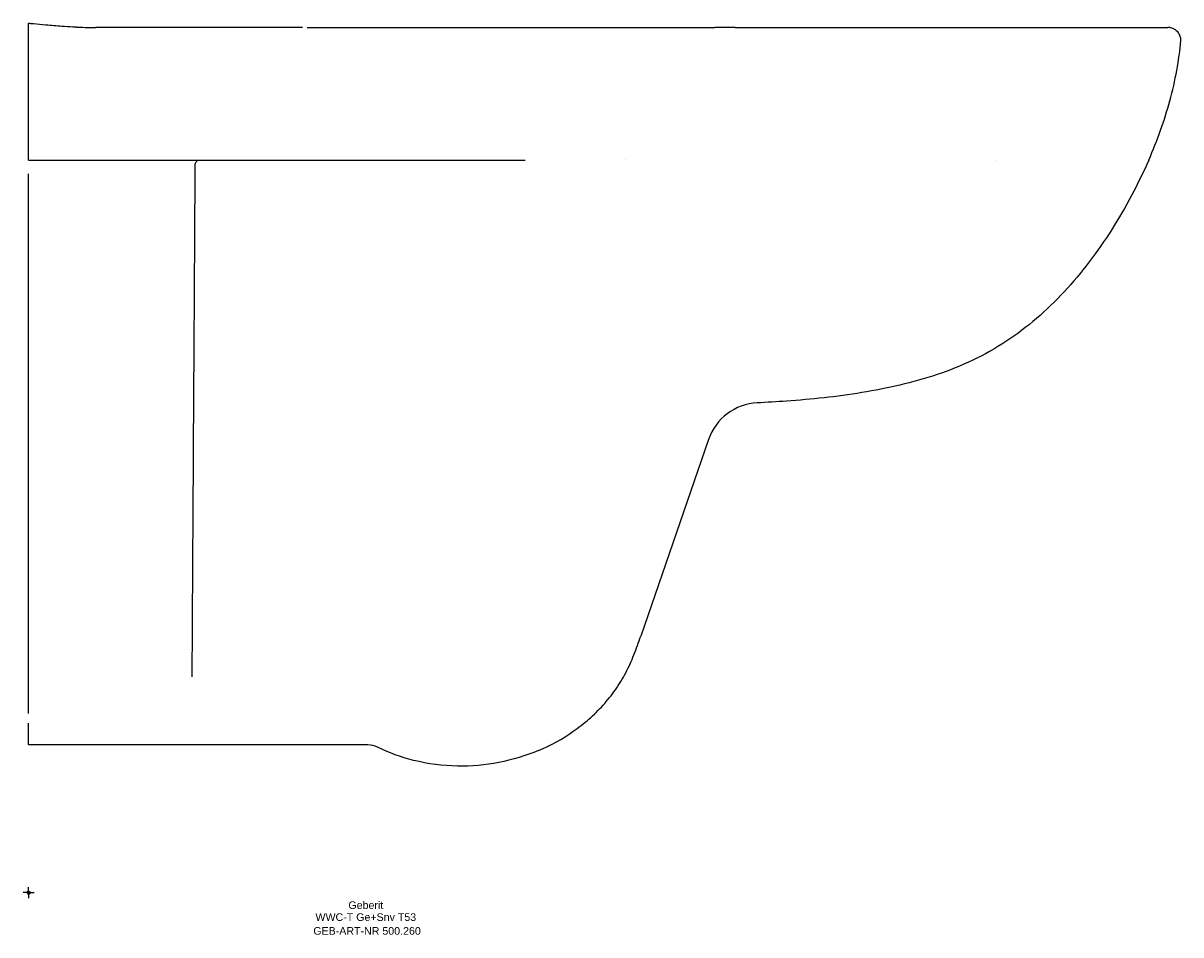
# Model space of a CAD drawing. Header units: millimetres. Extents: x -2 to 530, y -19 to 400.
import ezdxf
from ezdxf.enums import TextEntityAlignment as Align

# ---------------------------------------------------------------- set-up
doc = ezdxf.new("R2010")
doc.units = ezdxf.units.MM
doc.layers.get('0').update_dxf_attribs({"linetype": 'CONTINUOUS'})
for name, color, linetype, lineweight in [('Arbeitspunkt(DIN)', 7, 'CONTINUOUS', 25), ('GEB-ART-NR', 1, 'CONTINUOUS', 18), ('GEB-BEZUG', 2, 'CONTINUOUS', 25), ('GEB-TEXT', 5, 'CONTINUOUS', 18)]:
    doc.layers.add(name, color=color, linetype=linetype, lineweight=lineweight)
doc.layers.add('GEB-KONTUR-A', color=5, linetype='CONTINUOUS')
doc.styles.get("Standard").update_dxf_attribs({"font": 'arial.ttf'})

# ---------------------------------------------------------------- blocks, each defined once
blk = doc.blocks.new('Einfügepunkt')
at = {"layer": 'GEB-BEZUG'}
for p, q in [((-0.71, -0.71), (0.71, 0.71)), ((-0.71, 0.71), (0.71, -0.71))]:
    blk.add_line(p, q, dxfattribs=at)

msp = doc.modelspace()

# ---------------------------------------------------------------- linework, layer by layer
at = {"layer": 'Arbeitspunkt(DIN)', "ltscale": 25}
for q in [(-2.5, 0), (0, 2.5), (0, -2.5), (2.5, 0)]:
    msp.add_line((0, 0), q, dxfattribs=at)
at = {"layer": 'GEB-KONTUR-A', "ltscale": 25}
for p, q in [((181.25, 398.02), (181.25, 398.02)), ((274.5, 337.35), (274.5, 337.35)), ((0, 82.38), (0, 330.75)), ((312.77, 208.49), (281.57, 118)), ((69.09, 67.98), (0, 68)), ((75.12, 67.97), (69.1, 67.98)), ((156.09, 67.95), (75.12, 67.97))]:
    msp.add_line(p, q, dxfattribs=at)
for centre, radius, start, end in [((336.4, 200.34), 25, 92.7326, 160.98), ((156.09, 57.95), 10, 63.7472, 89.9798)]:
    msp.add_arc(centre, radius, start, end, dxfattribs=at)
for centre, major_axis, ratio, start_param, end_param in [((524.61, 393.19), (4.87, -2.29), 0.868376, 1.71676, 2.067938), ((524.67, 393.51), (4.79, -1.99), 0.840593, 1.298269, 1.66595), ((525.55, 392.63), (1.99, -4.79), 0.840593, 1.475643, 1.843323), ((167.24, 298.03), (354.33, 151.13), 0.531522, 5.884626, 6.006659), ((525.23, 392.57), (2.29, -4.87), 0.868376, 1.073655, 1.424832), ((279.55, 318.59), (237.1, 138.74), 0.593535, 5.598217, 5.737943), ((228.58, 331.07), (-0.14, 5.93), 0.297564, 6.276398, 6.276472)]:
    msp.add_ellipse(centre, major_axis=major_axis, ratio=ratio, start_param=start_param, end_param=end_param, dxfattribs=at)
for points, knots in [([(0, 400), (0, 400), (0, 400), (0.01, 400), (0.01, 400), (0.01, 400), (0.02, 400), (0.03, 400), (0.03, 400), (0.06, 399.99), (0.09, 399.99), (0.17, 399.98), (0.22, 399.98), (0.38, 399.96), (0.48, 399.95), (0.79, 399.92), (1, 399.9), (1.55, 399.85), (1.9, 399.82), (4.12, 399.61), (5.99, 399.43), (10.35, 399.04), (12.84, 398.83), (16.99, 398.52), (18.66, 398.41), (20.74, 398.3), (21.17, 398.27), (21.68, 398.25), (21.78, 398.24), (21.92, 398.23), (21.96, 398.23), (22.07, 398.23), (22.12, 398.22), (22.2, 398.22), (22.22, 398.22), (22.29, 398.21), (22.31, 398.21), (22.37, 398.21), (22.39, 398.21), (22.53, 398.2), (22.59, 398.2), (23.05, 398.18), (23.41, 398.16), (25.21, 398.08), (26.8, 398.03), (28.76, 398.01)], [0, 0, 0, 0, 0.000293, 0.000293, 0.000781, 0.000781, 0.001758, 0.001758, 0.003711, 0.003711, 0.011523, 0.011523, 0.027148, 0.027148, 0.058398, 0.058398, 0.120898, 0.120898, 0.226367, 0.226367, 0.788871, 0.788871, 1.538915, 1.538915, 2.038946, 2.038946, 2.165659, 2.165659, 2.197411, 2.197411, 2.213152, 2.213152, 2.244859, 2.244859, 2.276184, 2.276184, 2.338736, 2.338736, 2.435457, 2.435457, 2.951241, 2.951241, 5.702045, 5.702045, 15.702475, 15.702475, 15.702475, 15.702475]), ([(0, 398), (0, 398.14), (0, 398.28), (0, 398.4), (0, 398.53), (0, 398.65), (0, 398.76)], [0.000001, 0.000001, 0.000001, 0.000001, 1.719812, 1.719812, 1.719812, 3.439604, 3.439604, 3.439604, 3.439604]), ([(0, 392), (0, 392.5), (0, 393), (0, 393.49), (0, 394.02), (0, 394.54), (0, 395.01), (0, 395.44), (0, 395.84), (0, 396.19), (0, 396.57), (0, 396.89), (0, 397.16), (0, 397.45), (0, 397.67), (0, 397.81), (0, 397.92), (0, 397.99), (0, 398)], [0, 0, 0, 0, 0.1619432, 0.1619432, 0.1619432, 0.3405895, 0.3405895, 0.3405895, 0.5, 0.5, 0.5, 0.6713076, 0.6713076, 0.6713076, 0.8556397, 0.8556397, 0.8556397, 1, 1, 1, 1]), ([(126.05, 398), (124.76, 398), (123.48, 398), (122.19, 398), (115.43, 398), (108.67, 398), (101.91, 398), (95.15, 398), (88.38, 398), (81.62, 398), (76.49, 398), (71.35, 398), (66.22, 398), (64.58, 398), (62.95, 398), (61.31, 398), (55.75, 398), (50.19, 398), (44.62, 398), (43.4, 398), (42.17, 398), (40.95, 398), (39.32, 398), (37.69, 398), (36.05, 398), (34.36, 398), (32.66, 398), (30.96, 398)], [0.6120834, 0.6120834, 0.6120834, 0.6120834, 0.623947, 0.623947, 0.623947, 0.6863661, 0.6863661, 0.6863661, 0.7488089, 0.7488089, 0.7488089, 0.7962088, 0.7962088, 0.7962088, 0.8113215, 0.8113215, 0.8113215, 0.8626613, 0.8626613, 0.8626613, 0.8739775, 0.8739775, 0.8739775, 0.8890383, 0.8890383, 0.8890383, 0.90471, 0.90471, 0.90471, 0.90471]), ([(181.25, 398.02), (181.79, 398.02), (182.34, 398.02), (183.64, 398.02), (184.4, 398.02), (185.17, 398.02)], [0.41938926, 0.41938926, 0.41938926, 0.41938926, 0.43269832, 0.43269832, 0.45060393, 0.45060393, 0.45060393, 0.45060393]), ([(185.17, 398.02), (192.69, 398.02), (201.29, 398.02), (220.08, 398.02), (230.43, 398.01), (252.77, 398.01), (264.94, 398.01), (277.35, 398)], [0, 0, 0, 0, 3.492993, 3.492993, 7.090935, 7.090935, 10.925179, 10.925179, 10.925179, 10.925179]), ([(277.35, 398), (279.79, 398), (282.24, 398), (294.35, 398), (304.15, 398), (313.99, 398)], [0, 0, 0, 0, 0.1567036, 0.1567036, 0.7709475, 0.7709475, 0.7709475, 0.7709475]), ([(325, 398), (322.8, 398), (320.61, 398), (318.41, 398), (317.48, 398), (316.54, 398), (315.61, 398)], [0, 0, 0, 0, 0.0202711, 0.0202711, 0.0202711, 0.02888011, 0.02888011, 0.02888011, 0.02888011]), ([(325, 398), (327.46, 398), (329.91, 398), (334.73, 398), (337.09, 398), (340.67, 398), (341.88, 398), (345.34, 398), (347.59, 398), (352.03, 398), (354.22, 398), (357.97, 398), (359.54, 398), (361.12, 398), (361.15, 398), (361.18, 398), (363.56, 398), (365.94, 398), (370.67, 398), (373.02, 398), (376.59, 398), (377.82, 398), (381.2, 398), (383.36, 398), (387.62, 398), (389.73, 398), (393.4, 398), (394.96, 398), (396.64, 398), (396.76, 398), (398.5, 398), (400.11, 398), (403.32, 398), (404.91, 398), (408.06, 398), (409.62, 398), (412.23, 398), (413.28, 398), (415.83, 398), (417.32, 398), (420.27, 398), (421.73, 398), (424.6, 398), (426.02, 398), (428.31, 398), (429.19, 398), (430.42, 398), (430.77, 398), (433.37, 398), (435.61, 398), (440.01, 398), (442.18, 398), (446.45, 398), (448.56, 398), (452.71, 398), (454.75, 398), (458.07, 398), (459.36, 398), (461, 398), (461.36, 398), (463.38, 398), (465.03, 398), (468.27, 398), (469.86, 398), (473.02, 398), (474.57, 398), (477.62, 398), (479.12, 398), (482.05, 398), (483.49, 398), (485.74, 398), (486.56, 398), (488.75, 398), (490.09, 398), (492.71, 398), (493.98, 398), (496.44, 398), (497.63, 398), (499.93, 398), (501.05, 398), (503.2, 398), (504.23, 398), (505.84, 398), (506.44, 398), (507.73, 398), (508.42, 398), (509.76, 398), (510.41, 398), (511.65, 398), (512.25, 398), (513.41, 398), (513.96, 398), (515.02, 398), (515.53, 398), (516.5, 398), (516.96, 398), (517.84, 398), (518.26, 398), (518.99, 398), (519.3, 398), (519.65, 398), (519.71, 398), (520.12, 398), (520.46, 398), (521.07, 398), (521.35, 398), (521.87, 398), (522.1, 398), (522.54, 398), (522.73, 398), (523.08, 398), (523.24, 398), (523.51, 398), (523.62, 398), (523.81, 398), (523.88, 398), (523.99, 398), (524.02, 398), (524.04, 398), (524.04, 398), (524.04, 398)], [0, 0, 0, 0, 0.025204, 0.025204, 0.04964, 0.04964, 0.062176, 0.062176, 0.085551, 0.085551, 0.108372, 0.108372, 0.124712, 0.124712, 0.125, 0.125, 0.125, 0.149975, 0.149975, 0.174712, 0.174712, 0.187721, 0.187721, 0.210581, 0.210581, 0.233167, 0.233167, 0.25, 0.25, 0.251294, 0.251294, 0.268842, 0.268842, 0.286306, 0.286306, 0.303569, 0.303569, 0.315269, 0.315269, 0.332045, 0.332045, 0.348591, 0.348591, 0.36478, 0.36478, 0.375, 0.375, 0.37904, 0.37904, 0.40533, 0.40533, 0.431408, 0.431408, 0.457381, 0.457381, 0.483217, 0.483217, 0.5, 0.5, 0.504734, 0.504734, 0.526677, 0.526677, 0.548689, 0.548689, 0.570765, 0.570765, 0.592855, 0.592855, 0.61493, 0.61493, 0.628031, 0.628031, 0.650143, 0.650143, 0.672124, 0.672124, 0.693884, 0.693884, 0.715508, 0.715508, 0.736917, 0.736917, 0.749989, 0.749989, 0.765948, 0.765948, 0.781816, 0.781816, 0.797595, 0.797595, 0.813292, 0.813292, 0.828872, 0.828872, 0.844392, 0.844392, 0.859823, 0.859823, 0.872605, 0.872605, 0.875, 0.875, 0.890625, 0.890625, 0.905613, 0.905613, 0.920558, 0.920558, 0.935464, 0.935464, 0.950339, 0.950339, 0.965178, 0.965178, 0.980002, 0.980002, 0.994812, 0.994812, 1, 1, 1, 1]), ([(0, 344.29), (0, 345.74), (0, 347.22), (0, 350.18), (0, 351.66), (0, 354.62), (0, 356.09), (0, 359.04), (0, 360.53), (0, 363.5), (0, 365), (0, 368), (0, 369.51), (0, 372.54), (0, 374.06), (0, 377.09), (0, 378.61), (0, 381.67), (0, 383.2), (0, 386.27), (0, 387.81), (0, 390.24), (0, 391.12), (0, 392)], [0, 0, 0, 0, 0.1061947, 0.1061947, 0.2093929, 0.2093929, 0.30867, 0.30867, 0.4058493, 0.4058493, 0.501112, 0.501112, 0.5946114, 0.5946114, 0.6864796, 0.6864796, 0.7761161, 0.7761161, 0.8645744, 0.8645744, 0.9513598, 0.9513598, 1, 1, 1, 1]), ([(0, 337), (0, 337), (0, 337.17), (0, 337.86), (0, 338.4), (0, 339.79), (0, 340.63), (0, 342.42), (0, 343.34), (0, 344.29)], [0, 0, 0, 0, 0.28598, 0.28598, 0.594621, 0.594621, 0.903255, 0.903255, 1.189229, 1.189229, 1.189229, 1.189229]), ([(0, 337), (0.95, 337), (1.9, 337), (4.89, 337), (6.92, 337), (11.18, 337), (13.41, 337), (18.08, 337), (20.52, 337), (25.65, 337), (28.33, 337), (33.97, 337), (36.93, 337), (43.16, 337), (46.42, 337), (53.32, 337), (56.95, 337), (64.62, 337), (68.66, 337), (77.24, 337), (81.78, 337), (87.98, 337), (89.65, 337), (94.78, 337), (98.25, 337), (105.89, 337), (110.06, 337), (115.85, 337), (117.46, 337), (124.94, 337), (130.8, 337), (142.02, 337), (147.38, 337), (157.61, 337), (162.49, 337), (171.81, 337), (176.26, 337), (184.78, 337), (188.85, 337), (196.64, 337), (200.35, 337), (207.47, 337), (210.87, 337), (217.35, 337), (220.44, 337), (225.17, 337), (226.82, 337), (228.46, 337)], [0, 0, 0, 0, 0.012482, 0.012482, 0.039215, 0.039215, 0.068468, 0.068468, 0.100538, 0.100538, 0.135777, 0.135777, 0.174601, 0.174601, 0.217514, 0.217514, 0.265134, 0.265134, 0.318235, 0.318235, 0.377821, 0.377821, 0.399649, 0.399649, 0.445203, 0.445203, 0.5, 0.5, 0.521187, 0.521187, 0.598152, 0.598152, 0.668492, 0.668492, 0.732524, 0.732524, 0.790981, 0.790981, 0.844397, 0.844397, 0.893229, 0.893229, 0.937874, 0.937874, 0.978417, 0.978417, 1, 1, 1, 1]), ([(77.89, 337), (77.55, 336.75), (77.19, 336.36), (76.84, 335.78), (76.75, 335.59), (76.66, 335.36), (76.64, 335.29), (76.63, 335.23), (76.63, 335.23), (76.63, 335.23)], [0, 0, 0, 0, 0.2529704, 0.2529704, 0.376955, 0.376955, 0.4606198, 0.4606198, 0.4990149, 0.4990149, 0.4990149, 0.4990149]), ([(515.26, 337), (512.85, 331.5), (507.56, 320.65), (495.39, 299.66), (477.19, 275.5), (454.9, 256.05), (434.48, 244.57), (412.53, 235.88), (389.11, 230.63), (365.85, 227.53), (349.88, 226.11), (339.7, 225.53), (335.21, 225.32)], [0, 0, 0, 0, 0.078193, 0.156385, 0.31277, 0.469156, 0.547348, 0.625541, 0.781926, 0.860119, 0.938311, 1, 1, 1, 1]), ([(75.25, 99.22), (75.35, 116.83), (75.59, 155.8), (75.95, 216.53), (76.32, 277.64), (76.55, 317.17), (76.66, 335.35)], [0, 0, 0, 0, 0.2359141, 0.5136417, 0.7767099, 0.9979415, 0.9979415, 0.9979415, 0.9979415]), ([(234.59, 65.41), (240.21, 67.79), (248.26, 72.21), (257.86, 79.71), (264.38, 86.11), (270.11, 93.25), (274.89, 101.04), (278.56, 109.39), (280.58, 115.13), (281.57, 118)], [0, 0, 0, 0, 0.25, 0.375, 0.5, 0.625, 0.75, 0.875, 1, 1, 1, 1]), ([(0, 68), (0, 68), (0, 68.87), (0, 72.24), (0, 74.76), (0, 78.05)], [0, 0, 0, 0, 2.36928, 2.36928, 4.738476, 4.738476, 4.738476, 4.738476]), ([(197.34, 58.2), (190.52, 58.32), (177.65, 60.02), (165.72, 64.35), (160.51, 66.91)], [0, 0, 0, 0, 0.5305685, 0.9999997, 0.9999997, 0.9999997, 0.9999997])]:
    msp.add_open_spline(points, degree=3, knots=knots, dxfattribs=at)
for points in [[(0, 398.76), (0, 399.62), (0, 400), (0, 400)], [(28.76, 398.01), (29.39, 398), (30.06, 398), (30.78, 398)], [(28.76, 398.01), (29.39, 398), (30.06, 398), (30.78, 398)], [(128.1, 398), (134.47, 398), (140.78, 398), (147.2, 398)], [(147.2, 398), (158.66, 398.01), (169.93, 398.01), (181.25, 398.02)], [(313.99, 398), (314.68, 398), (315.19, 398), (315.61, 398)], [(313.99, 398), (314.68, 398), (315.19, 398), (315.61, 398)], [(527.57, 396.85), (527.82, 396.67), (528.3, 396.26), (528.71, 395.78), (528.89, 395.53)], [(444.64, 337), (444.65, 337), (444.65, 337), (444.65, 337)], [(76.66, 335.33), (76.66, 335.33), (76.66, 335.33), (76.66, 335.33)], [(234.59, 65.41), (228.72, 62.93), (216.43, 59.21), (203.68, 58.09), (197.34, 58.2)]]:
    msp.add_open_spline(points, degree=3, dxfattribs=at)

# ---------------------------------------------------------------- block references
at = {"ltscale": 25}
msp.add_blockref('Einfügepunkt', (0, 0), dxfattribs=at)

# ---------------------------------------------------------------- texts
at = {"layer": 'GEB-ART-NR'}
msp.add_text('GEB-ART-NR 500.260', height=3.5, dxfattribs=at).set_placement((155.69, -19.34), align=Align.CENTER)
at = {"layer": 'GEB-TEXT'}
for s, p in [('Geberit', (155.13, -7.5)), ('WWC-T Ge+Snv T53', (155.13, -13))]:
    msp.add_text(s, height=3.5, dxfattribs=at).set_placement(p, align=Align.CENTER)

doc.saveas('drawing.dxf')
